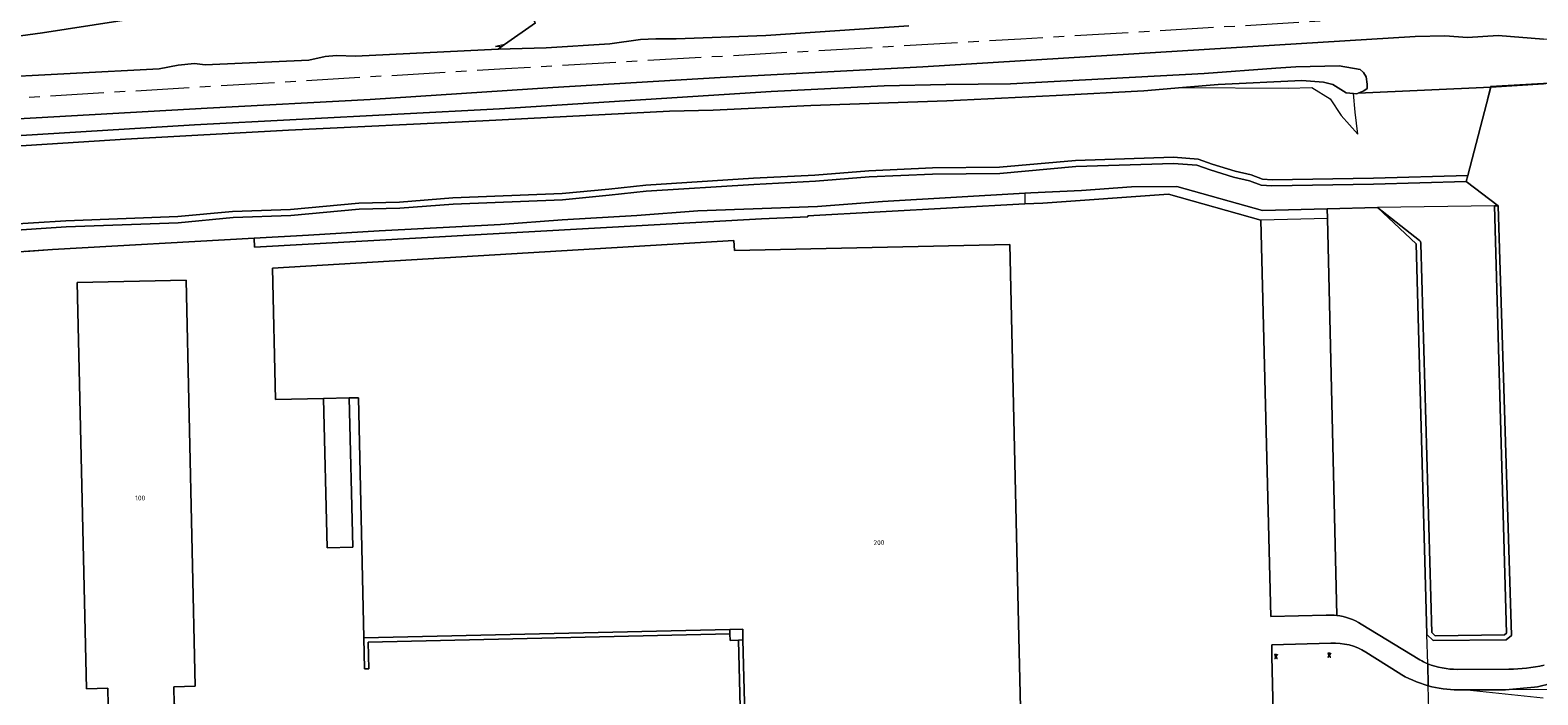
# Model space of a CAD drawing. Header units: metres. Extents: x 92650 to 117222, y 425801 to 461092.
# Tile 20 of 146: x 114544 to 114826, y 426761 to 426886. Entities that reach past the tile are written whole.
import ezdxf
from ezdxf.enums import TextEntityAlignment as Align

# ---------------------------------------------------------------- set-up
doc = ezdxf.new("R2010")
doc.units = ezdxf.units.M
doc.linetypes.add('AM-AS-SO', pattern=[16, 10, -2, 2, -2])
doc.layers.get('0').update_dxf_attribs({"color": 253, "linetype": 'CONTINUOUS', "lineweight": 15})
for name, color, linetype, lineweight in [('B-WE-AM-AS_SPOOR_TREIN-G', 253, 'AM-AS-SO', 15), ('B-WE-GK-BESCHOEIING-G', 253, 'GK-BESCHOEIING-SO', 15), ('B-WE-GR-GRAS-GV', 253, 'CONTINUOUS', 15), ('B-WE-GR-GROENVOORZIENING-GV', 253, 'CONTINUOUS', 15), ('B-WE-GR-STRUIK-GV', 253, 'CONTINUOUS', 15), ('B-WE-GW-TALUD_KRUIN-G', 253, 'CONTINUOUS', 15), ('B-WE-IE-TERREINAFSCHEIDING_KUNSTMATIG_HEKWERK-G', 253, 'IE-TERREINAFSCHEIDING_KUNSTMATIG-SO', 15), ('B-WE-KL-ET_HS_LANDELIJK HOOGSPANNINGSNET-S', 253, 'CONTINUOUS', 15), ('B-WE-KW-KUNSTWERK_GELUIDSWERING_SCHERM-G', 253, 'CONTINUOUS', 15), ('B-WE-OG-BEBOUWING-GV', 253, 'CONTINUOUS', 15), ('B-WE-OG-BEBOUWING-T18', 253, 'CONTINUOUS', 15), ('B-WE-OG-BEBOUWING_LOODS-GV', 253, 'CONTINUOUS', 15), ('B-WE-OG-BEBOUWING_OVERBOUWING-GV', 253, 'CONTINUOUS', 15), ('B-WE-OG-TERREIN_BEGROEID-GV', 253, 'CONTINUOUS', 15), ('B-WE-OG-TERREIN_ERF-GV', 253, 'CONTINUOUS', 15), ('B-WE-OG-TERREIN_OEVER-GV', 253, 'CONTINUOUS', 15), ('B-WE-OG-WATER-GV', 253, 'CONTINUOUS', 15), ('B-WE-OG-WEG-GV', 253, 'CONTINUOUS', 15), ('B-WE-VH-GESLOTENVERHARDING-GV', 253, 'CONTINUOUS', 15), ('B-WE-VH-HALFVERHARDING-GV', 253, 'CONTINUOUS', 15), ('B-WE-VH-HALFVERHARDING_GRIND-GV', 253, 'CONTINUOUS', 15)]:
    doc.layers.add(name, color=color, linetype=linetype, lineweight=lineweight)
doc.styles.add('NLCS-ISO-M200-T18', font='NLCS-ISO.ttf', dxfattribs={"height": 0.36})
doc.linetypes.add('GK-BESCHOEIING-SO', pattern='A,18,-3,[1,NLCS.SHX,S=0.6,R=0,X=0,Y=0],-3', length=24)
doc.linetypes.add('IE-TERREINAFSCHEIDING_KUNSTMATIG-SO', pattern='A,4,[82,NLCS.SHX,S=0.75,R=90,X=0,Y=0],4,-2', length=10)

# ---------------------------------------------------------------- blocks, each defined once
blk = doc.blocks.new('SKL-ET_HS_MAST-SO')
for p, q in [((0, 2.1), (-1.4, 1.8)), ((-1.4, 1.8), (-1.4, 1.6)), ((-1.4, 1.6), (0, 1.6)), ((0, 1.3), (-1.4, 1)), ((-1.4, 1), (-1.4, 0.9)), ((-1.4, 0.9), (0, 0.9)), ((-0.4, -0.4), (-0.1, 0.9)), ((0, 0), (-0.4, -0.4)), ((0, 0.5), (-0.2, 0.7)), ((0, 0.5), (-0.2, 0.3)), ((0, 0), (-0.2, 0.3)), ((-0.1, 0.9), (-0.1, 2)), ((0, 2.1), (1.4, 1.8)), ((1.4, 1.6), (0, 1.6)), ((0, 1.3), (1.4, 1)), ((1.4, 0.9), (0, 0.9)), ((0, 0.5), (0.2, 0.7)), ((0, 0.5), (0.2, 0.3)), ((0, 0), (0.2, 0.3)), ((0, 0), (0.4, -0.4)), ((0.1, 0.9), (0.1, 2)), ((0.4, -0.4), (0.1, 0.9)), ((1.4, 1.8), (1.4, 1.6)), ((1.4, 1), (1.4, 0.9)), ((-1, -1.8), (-0.4, -0.4)), ((-1, -1.8), (0, -0.8)), ((0, -0.8), (-0.4, -0.4)), ((0, -0.8), (0.4, -0.4)), ((1, -1.8), (0, -0.8)), ((1, -1.8), (0.4, -0.4))]:
    blk.add_line(p, q)
for points in [[(-1.4, -2), (-0.7, -2), (-0.7, -1.8), (-1.4, -1.8)], [(1.4, -2), (0.7, -2), (0.7, -1.8), (1.4, -1.8)]]:
    blk.add_lwpolyline(points, close=True)

msp = doc.modelspace()

# ---------------------------------------------------------------- linework, layer by layer
at = {"layer": 'B-WE-AM-AS_SPOOR_TREIN-G', "transparency": 33554687, "flags": 128}
msp.add_lwpolyline([(116378.649, 426978.553), (116313.265, 426974.979), (116268.79, 426972.94), (116228.66, 426971.41), (116192.667, 426969.929), (116165.48, 426969.18), (116134, 426967.68), (116098.45, 426965.86), (115986.75, 426959.28), (115956.388, 426957.403), (115928.26, 426955.83), (115897.64, 426953.89), (115871.105, 426952.419), (115718.045, 426943.286), (115695.872, 426941.858), (115546.27, 426932.85), (115485.84, 426929.42), (115451.371, 426927.274), (115256.116, 426915.623), (115200.4, 426912.45), (115061.99, 426904.15), (114986.549, 426899.545), (114729.261, 426884.168), (114632.81, 426878.605), (114336.434, 426860.848), (114266.275, 426856.5), (114176.977, 426851.178), (114065.739, 426844.741), (114020.479, 426841.948), (113942.585, 426837.311), (113911.266, 426835.668), (113883.665, 426834.561), (113859.82, 426833.885), (113841.838, 426833.5), (113821.731, 426833.221), (113799.968, 426833.137), (113777.619, 426833.235), (113754.581, 426833.535), (113722.881, 426834.319), (113683.682, 426835.831), (113647.223, 426837.818), (113611.073, 426840.142), (113590.471, 426841.72), (113564.676, 426843.495), (113525.176, 426846.551), (113498.443, 426848.864), (113484.376, 426850.17), (113466.008, 426852.021), (113446.083, 426854.338), (113431.85, 426856.105), (113417.098, 426858.054), (113378.34, 426863.689), (113344.463, 426869.284), (113327.206, 426872.286), (113303.685, 426876.54)], dxfattribs=at)
at = {"layer": 'B-WE-GK-BESCHOEIING-G', "transparency": 33554687, "flags": 128}
for points in [[(114817.904, 426852.972), (114818.619, 426852.981), (114812.635, 426857.507)], [(114796.027, 426852.689), (114803.887, 426846.519), (114803.932, 426846.474), (114803.973, 426846.425), (114804.011, 426846.374), (114804.045, 426846.32), (114804.075, 426846.264), (114804.101, 426846.206), (114804.123, 426846.146), (114804.141, 426846.085), (114804.154, 426846.023), (114804.162, 426845.96), (114804.166, 426845.896), (114806.168, 426773.155), (114806.793, 426772.528), (114819.78, 426772.698), (114820.194, 426773.025), (114817.904, 426852.972)], [(114543.006, 426844.465), (114548.046, 426844.811), (114585.818, 426846.914)]]:
    msp.add_lwpolyline(points, dxfattribs=at)
at = {"layer": 'B-WE-GR-GRAS-GV', "transparency": 33554687, "flags": 128}
for points in [[(114833.293, 426952.901), (114825.822, 426950.451), (114788.689, 426938.931), (114760.557, 426930.744), (114730.521, 426922.717), (114700.579, 426915.234), (114688.781, 426912.357), (114681.116, 426910.591), (114656.83, 426905.176), (114626.797, 426899.068), (114612.555, 426896.384), (114589.065, 426892.157), (114574.392, 426889.719), (114546.184, 426885.336), (114519.086, 426881.659), (114507.573, 426880.217), (114490.992, 426878.313), (114469.449, 426876.05), (114439.451, 426873.239), (114409.505, 426870.837), (114389.632, 426869.566), (114359.589, 426867.401)], [(114632.623, 426883.138), (114638.475, 426887.249), (114637.758, 426888.32), (114637.295, 426889.277), (114637.597, 426890.501), (114638.395, 426891.467), (114639.398, 426892.221), (114643.803, 426893.848), (114648.464, 426894.752), (114648.527, 426894.764), (114649.227, 426894.882), (114649.488, 426894.925), (114649.507, 426894.929), (114677.159, 426899.572), (114697.058, 426904.564), (114705.877, 426907.69), (114718.19, 426909.796), (114746.426, 426916.569), (114786.813, 426927.619), (114814.638, 426937.945), (114819.64, 426941.08), (114822.83, 426941.945), (114825.025, 426942.101), (114826.638, 426941.867)], [(114827.065, 426884.154), (114818.63, 426884.821), (114812.863, 426884.477), (114808.625, 426884.776), (114803.066, 426884.643), (114710.952, 426878.99), (114673.032, 426876.97), (114641.661, 426875.141), (114607.49, 426872.882), (114576.976, 426871.263), (114522.844, 426868.215), (114486.497, 426865.984), (114456.226, 426864.357), (114413.122, 426861.812), (114380.805, 426859.335), (114303.976, 426854.837), (114238.472, 426850.87), (114154.699, 426846.021), (114075.29, 426841.65)], [(113899.041, 426839.068), (114081.8, 426849.9), (114169.266, 426854.402), (114432.904, 426870.543), (114449.868, 426871.22), (114463.557, 426872.247), (114466.116, 426872.675), (114468.072, 426872.558), (114497.068, 426874.476), (114534.66, 426876.843), (114568.008, 426878.617), (114571.569, 426879.316), (114574.604, 426879.582), (114576.631, 426879.343), (114596.005, 426880.242), (114599.099, 426880.935), (114601.207, 426881.124), (114604.753, 426880.997), (114631.455, 426882.29), (114632.231, 426882.831)], [(114537.06, 426865.81), (114574.63, 426868.13), (114631.707, 426871.147), (114682.58, 426874.38), (114703.691, 426875.414), (114715.224, 426875.654), (114727.324, 426875.792), (114763.594, 426877.763), (114777.015, 426878.738), (114780.714, 426878.983), (114788.837, 426879.153), (114792.793, 426878.499), (114793.428, 426877.9), (114793.905, 426877.089), (114794.085, 426875.767), (114794.085, 426874.935), (114793.48, 426874.487), (114792.386, 426874.036), (114817.218, 426875.196), (114827.077, 426875.782)]]:
    msp.add_lwpolyline(points, dxfattribs=at)
msp.add_lwpolyline([(114632.623, 426883.138), (114630.988, 426882.76), (114632.231, 426882.831)], close=True, dxfattribs=at)
at = {"layer": 'B-WE-GR-GROENVOORZIENING-GV', "transparency": 33554687, "flags": 128}
for points in [[(114730, 426855.343), (114703.404, 426853.771), (114691.237, 426852.867), (114668.834, 426852.073), (114657.406, 426851.154), (114643.416, 426850.374), (114631.884, 426849.47), (114609.217, 426848.291), (114595.949, 426847.478), (114585.818, 426846.914), (114585.858, 426845.279), (114680.764, 426850.57), (114689.44, 426850.926), (114689.43, 426851.101), (114730.043, 426853.326)], [(114786.641, 426850.633), (114786.598, 426852.442), (114774.51, 426852.126), (114758.48, 426856.619), (114750.017, 426856.507), (114740.625, 426855.831), (114731.124, 426855.41), (114730, 426855.343), (114730.043, 426853.326), (114733.399, 426853.51), (114756.926, 426855.147), (114774.189, 426850.308)], [(114788.392, 426776.344), (114786.641, 426850.633), (114774.189, 426850.308), (114776.087, 426776.129), (114786.443, 426776.394)]]:
    msp.add_lwpolyline(points, dxfattribs=at)
at = {"layer": 'B-WE-GR-GROENVOORZIENING-GV', "transparency": 33554687}
msp.add_lwpolyline([(114786.443, 426776.394, -0.0441356), (114788.392, 426776.344)], format="xyb", dxfattribs=at)
at = {"layer": 'B-WE-GR-GROENVOORZIENING-GV', "transparency": 33554687, "flags": 128}
for points in [[(114674.831, 426772.883), (114674.794, 426773.745), (114606.299, 426772.163), (114606.46, 426766.349), (114607.276, 426766.347), (114607.143, 426771.354)], [(114678.237, 426734.179), (114677.278, 426771.752), (114676.429, 426771.715), (114677.387, 426734.16)]]:
    msp.add_lwpolyline(points, close=True, dxfattribs=at)
at = {"layer": 'B-WE-GR-STRUIK-GV', "transparency": 33554687, "flags": 128}
msp.add_lwpolyline([(114531.36, 426863.54), (114561.72, 426865.47), (114592.211, 426867.114), (114628.57, 426868.861), (114663.543, 426870.671), (114671.72, 426870.91), (114689.99, 426871.74), (114715.415, 426872.642), (114735.911, 426873.614), (114752.287, 426874.488), (114759.549, 426875.111), (114766.187, 426875.68), (114781.877, 426876.437), (114785.904, 426876.101), (114787.656, 426875.691), (114790.177, 426874.148), (114791.563, 426874.002), (114792.154, 426873.94), (114792.386, 426874.036), (114793.48, 426874.487), (114794.085, 426874.935), (114794.085, 426875.767), (114793.905, 426877.089), (114793.428, 426877.9), (114792.793, 426878.499), (114788.837, 426879.153), (114780.714, 426878.983), (114777.015, 426878.738), (114763.594, 426877.763), (114727.324, 426875.792), (114715.224, 426875.654), (114703.691, 426875.414), (114682.58, 426874.38), (114631.707, 426871.147), (114574.63, 426868.13), (114537.06, 426865.81)], dxfattribs=at)
at = {"layer": 'B-WE-GW-TALUD_KRUIN-G', "transparency": 33554687, "flags": 128}
msp.add_lwpolyline([(114630.988, 426882.76), (114632.231, 426882.831)], dxfattribs=at)
at = {"layer": 'B-WE-IE-TERREINAFSCHEIDING_KUNSTMATIG_HEKWERK-G', "transparency": 33554687, "flags": 128}
msp.add_lwpolyline([(114856.59, 426877.547), (114853.549, 426877.473), (114848.576, 426877.185), (114844.669, 426876.896), (114817.188, 426875.306), (114816.556, 426872.87)], dxfattribs=at)
at = {"layer": 'B-WE-KW-KUNSTWERK_GELUIDSWERING_SCHERM-G', "transparency": 33554687, "flags": 128}
msp.add_lwpolyline([(114469.249, 426876.047), (114490.992, 426878.313), (114507.573, 426880.217), (114519.086, 426881.659), (114546.184, 426885.336), (114574.392, 426889.719), (114589.065, 426892.157), (114612.555, 426896.384)], dxfattribs=at)
at = {"layer": 'B-WE-OG-BEBOUWING-GV', "transparency": 33554687, "flags": 128}
for points in [[(114598.776, 426816.93), (114603.581, 426817.038), (114605.295, 426817.076), (114606.299, 426772.163), (114674.794, 426773.745), (114677.226, 426773.801), (114677.278, 426771.752), (114678.237, 426734.179), (114691.015, 426734.467), (114691.009, 426734.744), (114690.989, 426735.637), (114729.707, 426736.481), (114729.816, 426736.483), (114729.306, 426756.246), (114729.233, 426759.056), (114728.822, 426774.993), (114727.205, 426845.776), (114675.707, 426844.61), (114675.595, 426846.487), (114589.251, 426841.32), (114589.801, 426816.729)], [(114574.758, 426763.101), (114573.05, 426839.086), (114552.693, 426838.626), (114554.418, 426762.635), (114558.393, 426762.741), (114558.48, 426759.482), (114558.301, 426759.477), (114558.313, 426759.04), (114571.031, 426759.315), (114571.021, 426759.743), (114570.852, 426759.739), (114570.774, 426763.006)]]:
    msp.add_lwpolyline(points, close=True, dxfattribs=at)
at = {"layer": 'B-WE-OG-BEBOUWING_LOODS-GV', "transparency": 33554687, "flags": 128}
msp.add_lwpolyline([(114677.278, 426771.752), (114677.226, 426773.801), (114674.794, 426773.745), (114674.831, 426772.883), (114674.885, 426771.649), (114676.429, 426771.715)], close=True, dxfattribs=at)
at = {"layer": 'B-WE-OG-BEBOUWING_OVERBOUWING-GV', "transparency": 33554687, "flags": 128}
msp.add_lwpolyline([(114677.278, 426771.752), (114677.226, 426773.801), (114674.794, 426773.745), (114674.831, 426772.883), (114674.885, 426771.649), (114676.429, 426771.715)], close=True, dxfattribs=at)
at = {"layer": 'B-WE-OG-TERREIN_BEGROEID-GV', "transparency": 33554687, "flags": 128}
for points in [[(114831.894, 426770.027), (114831.061, 426790.937), (114828.626, 426875.874), (114827.542, 426875.81), (114827.077, 426875.782), (114817.218, 426875.196), (114812.935, 426858.666)], [(114812.935, 426858.666), (114812.635, 426857.507), (114818.619, 426852.981), (114821.096, 426772.605), (114820.094, 426771.813), (114806.429, 426771.634), (114805.289, 426772.778)], [(114805.421, 426767.319), (114805.289, 426772.778), (114803.278, 426845.872), (114796.027, 426852.689), (114786.598, 426852.442), (114786.641, 426850.633), (114788.392, 426776.344)], [(114792.994, 426774.728), (114803.929, 426768.017)], [(114787.289, 426771.137), (114776.222, 426770.854), (114776.278, 426768.659), (114776.733, 426747.82)], [(114799.899, 426765.661), (114793.84, 426769.471)], [(114810.98, 426766.256), (114820.635, 426766.291)], [(114806.069, 426749.517), (114805.684, 426756.442), (114805.521, 426763.186)], [(114812.83, 426762.441), (114811.115, 426762.438)], [(114832.55, 426696.276), (114835.634, 426730.419), (114837.816, 426752.731), (114835.744, 426758.741), (114831.957, 426762.475), (114820.006, 426762.454), (114812.83, 426762.441), (114827.056, 426760.927)], [(114825.416, 426762.948), (114820.006, 426762.454)]]:
    msp.add_lwpolyline(points, dxfattribs=at)
at = {"layer": 'B-WE-OG-TERREIN_BEGROEID-GV', "transparency": 33554687}
for points in [[(114788.392, 426776.344, -0.1121799), (114792.994, 426774.728)], [(114793.84, 426769.471, 0.1575532), (114787.289, 426771.137)], [(114803.929, 426768.017, 0.0282405), (114805.421, 426767.319)], [(114805.521, 426763.186, -0.0734734), (114799.899, 426765.661)], [(114805.421, 426767.319, 0.0966105), (114810.98, 426766.256)], [(114820.635, 426766.291, 0.0476902), (114827.196, 426767.044)], [(114811.115, 426762.438, -0.0675596), (114805.521, 426763.186)], [(114829.47, 426764.256, -0.1080906), (114825.416, 426762.948)]]:
    msp.add_lwpolyline(points, format="xyb", dxfattribs=at)
at = {"layer": 'B-WE-OG-TERREIN_ERF-GV', "transparency": 33554687, "flags": 128}
for points in [[(114786.443, 426776.394), (114776.087, 426776.129), (114774.189, 426850.308), (114756.926, 426855.147), (114733.399, 426853.51), (114730.043, 426853.326), (114689.43, 426851.101), (114689.44, 426850.926), (114680.764, 426850.57), (114585.858, 426845.279), (114585.818, 426846.914), (114548.046, 426844.811), (114531.867, 426843.699)], [(114677.387, 426734.16), (114676.429, 426771.715), (114674.885, 426771.649), (114674.831, 426772.883), (114607.143, 426771.354), (114607.276, 426766.347), (114606.46, 426766.349), (114606.299, 426772.163), (114605.295, 426817.076), (114603.581, 426817.038), (114604.251, 426789.09), (114599.438, 426788.965), (114598.776, 426816.93), (114589.801, 426816.729), (114589.251, 426841.32), (114675.595, 426846.487), (114675.707, 426844.61), (114727.205, 426845.776), (114728.822, 426774.993), (114729.233, 426759.056)], [(114803.929, 426768.017), (114792.994, 426774.728)], [(114692.746, 426675.442), (114727.74, 426676.223), (114727.616, 426682.122), (114733.485, 426682.23), (114733.315, 426689.653), (114732.807, 426711.918), (114732.671, 426719.282), (114732.668, 426719.458), (114732.273, 426735.046), (114733.885, 426735.081), (114733.628, 426746.88), (114754.092, 426747.326), (114776.733, 426747.82), (114776.278, 426768.659), (114776.222, 426770.854), (114787.289, 426771.137)], [(114793.84, 426769.471), (114799.899, 426765.661)], [(114805.521, 426763.186), (114805.421, 426767.319)]]:
    msp.add_lwpolyline(points, dxfattribs=at)
msp.add_lwpolyline([(114558.301, 426759.477), (114558.48, 426759.482), (114558.393, 426762.741), (114554.418, 426762.635), (114552.693, 426838.626), (114573.05, 426839.086), (114574.758, 426763.101), (114570.774, 426763.006), (114570.852, 426759.739), (114571.021, 426759.743), (114571.031, 426759.315), (114558.313, 426759.04)], close=True, dxfattribs=at)
at = {"layer": 'B-WE-OG-TERREIN_ERF-GV', "transparency": 33554687}
for points in [[(114788.392, 426776.344, 0.0441356), (114786.443, 426776.394)], [(114792.994, 426774.728, 0.1121799), (114788.392, 426776.344)], [(114787.289, 426771.137, -0.1575532), (114793.84, 426769.471)], [(114805.421, 426767.319, -0.0282405), (114803.929, 426768.017)], [(114799.899, 426765.661, 0.0734734), (114805.521, 426763.186)]]:
    msp.add_lwpolyline(points, format="xyb", dxfattribs=at)
at = {"layer": 'B-WE-OG-TERREIN_OEVER-GV', "transparency": 33554687, "flags": 128}
for points in [[(114538.512, 426848.269), (114550.614, 426849.034), (114571.558, 426849.808), (114581.834, 426850.782), (114592.641, 426851.169), (114605.436, 426852.346), (114613.071, 426852.547), (114623.027, 426853.307), (114643.523, 426854.12), (114652.258, 426854.951), (114659.175, 426855.716), (114679.298, 426857.001), (114690.821, 426857.578), (114700.879, 426858.392), (114712.763, 426858.928), (114725.346, 426859.035), (114739.597, 426860.32), (114757.828, 426860.907), (114762.202, 426860.582), (114764.725, 426859.694), (114769.1, 426858.373), (114772.044, 426857.688), (114774.238, 426856.839), (114776.269, 426856.723), (114795.306, 426857.008), (114812.635, 426857.507), (114812.935, 426858.666), (114795.281, 426858.158), (114776.293, 426857.874), (114774.484, 426857.977), (114772.384, 426858.79), (114769.397, 426859.485), (114765.082, 426860.787), (114762.44, 426861.718), (114757.852, 426862.058), (114739.527, 426861.468), (114725.289, 426860.185), (114712.732, 426860.078), (114700.807, 426859.54), (114690.746, 426858.726), (114679.233, 426858.149), (114659.075, 426856.862), (114652.14, 426856.095), (114643.446, 426855.268), (114622.961, 426854.455), (114613.012, 426853.696), (114605.368, 426853.495), (114592.568, 426852.317), (114581.759, 426851.93), (114571.483, 426850.956), (114550.557, 426850.183), (114538.446, 426849.417)], [(114796.027, 426852.689), (114803.278, 426845.872), (114805.289, 426772.778), (114806.429, 426771.634), (114820.094, 426771.813), (114821.096, 426772.605), (114818.619, 426852.981), (114817.904, 426852.972), (114820.194, 426773.025), (114819.78, 426772.698), (114806.793, 426772.528), (114806.168, 426773.155), (114804.166, 426845.896)], [(114803.887, 426846.519), (114796.027, 426852.689)]]:
    msp.add_lwpolyline(points, dxfattribs=at)
at = {"layer": 'B-WE-OG-TERREIN_OEVER-GV', "transparency": 33554687}
msp.add_lwpolyline([(114804.166, 426845.896, 0.2000561), (114803.887, 426846.519)], format="xyb", dxfattribs=at)
at = {"layer": 'B-WE-OG-WATER-GV', "transparency": 33554687, "flags": 128}
for points in [[(114817.904, 426852.972), (114818.619, 426852.981), (114812.635, 426857.507), (114795.306, 426857.008), (114776.269, 426856.723), (114774.238, 426856.839), (114772.044, 426857.688), (114769.1, 426858.373), (114764.725, 426859.694), (114762.202, 426860.582), (114757.828, 426860.907), (114739.597, 426860.32), (114725.346, 426859.035), (114712.763, 426858.928), (114700.879, 426858.392), (114690.821, 426857.578), (114679.298, 426857.001), (114659.175, 426855.716), (114652.258, 426854.951), (114643.523, 426854.12), (114623.027, 426853.307), (114613.071, 426852.547), (114605.436, 426852.346), (114592.641, 426851.169), (114581.834, 426850.782), (114571.558, 426849.808), (114550.614, 426849.034), (114538.512, 426848.269)], [(114531.867, 426843.699), (114548.046, 426844.811), (114585.818, 426846.914), (114595.949, 426847.478), (114609.217, 426848.291), (114631.884, 426849.47), (114643.416, 426850.374), (114657.406, 426851.154), (114668.834, 426852.073), (114691.237, 426852.867), (114703.404, 426853.771), (114730, 426855.343), (114731.124, 426855.41), (114740.625, 426855.831), (114750.017, 426856.507), (114758.48, 426856.619), (114774.51, 426852.126), (114786.598, 426852.442), (114796.027, 426852.689)], [(114804.166, 426845.896), (114806.168, 426773.155), (114806.793, 426772.528), (114819.78, 426772.698), (114820.194, 426773.025), (114817.904, 426852.972), (114796.027, 426852.689)], [(114796.027, 426852.689), (114803.887, 426846.519)]]:
    msp.add_lwpolyline(points, dxfattribs=at)
at = {"layer": 'B-WE-OG-WATER-GV', "transparency": 33554687}
msp.add_lwpolyline([(114803.887, 426846.519, -0.2000561), (114804.166, 426845.896)], format="xyb", dxfattribs=at)
at = {"layer": 'B-WE-OG-WEG-GV', "transparency": 33554687, "flags": 128}
for points in [[(114638.475, 426887.249), (114632.623, 426883.138), (114632.231, 426882.831), (114631.455, 426882.29), (114640.471, 426882.562), (114652.362, 426883.278), (114658.086, 426884.083), (114660.944, 426884.206), (114664.745, 426884.242), (114681.541, 426884.878), (114708.332, 426886.687)], [(114759.549, 426875.111), (114752.287, 426874.488), (114735.911, 426873.614), (114715.415, 426872.642), (114689.99, 426871.74), (114671.72, 426870.91), (114663.543, 426870.671), (114628.57, 426868.861), (114592.211, 426867.114), (114561.72, 426865.47), (114531.36, 426863.54), (114523.3, 426862.95), (114485.25, 426860.67), (114461.88, 426859.06), (114415.99, 426856.5), (114397.65, 426855.2), (114383.84, 426854.13), (114367.67, 426853.39)], [(114538.446, 426849.417), (114550.557, 426850.183), (114571.483, 426850.956), (114581.759, 426851.93), (114592.568, 426852.317), (114605.368, 426853.495), (114613.012, 426853.696), (114622.961, 426854.455), (114643.446, 426855.268), (114652.14, 426856.095), (114659.075, 426856.862), (114679.233, 426858.149), (114690.746, 426858.726), (114700.807, 426859.54), (114712.732, 426860.078), (114725.289, 426860.185), (114739.527, 426861.468), (114757.852, 426862.058), (114762.44, 426861.718), (114765.082, 426860.787), (114769.397, 426859.485), (114772.384, 426858.79), (114774.484, 426857.977), (114776.293, 426857.874), (114795.281, 426858.158), (114812.935, 426858.666), (114817.218, 426875.196), (114792.386, 426874.036), (114792.154, 426873.94), (114791.563, 426874.002)]]:
    msp.add_lwpolyline(points, dxfattribs=at)
msp.add_lwpolyline([(114785.904, 426876.101), (114781.877, 426876.437), (114766.187, 426875.68), (114759.549, 426875.111), (114779.293, 426874.967), (114783.736, 426875.109), (114787.195, 426872.983), (114789.212, 426869.895), (114792.359, 426866.418), (114791.835, 426870.521), (114791.563, 426874.002), (114790.177, 426874.148), (114787.656, 426875.691)], close=True, dxfattribs=at)
at = {"layer": 'B-WE-VH-GESLOTENVERHARDING-GV', "transparency": 33554687, "flags": 128}
msp.add_lwpolyline([(114604.251, 426789.09), (114603.581, 426817.038), (114598.776, 426816.93), (114599.438, 426788.965)], close=True, dxfattribs=at)
at = {"layer": 'B-WE-VH-HALFVERHARDING-GV', "transparency": 33554687, "flags": 128}
for points in [[(114359.589, 426867.401), (114389.632, 426869.566), (114409.505, 426870.837), (114439.451, 426873.239), (114469.449, 426876.05), (114490.992, 426878.313), (114507.573, 426880.217), (114519.086, 426881.659), (114546.184, 426885.336), (114574.392, 426889.719), (114589.065, 426892.157), (114612.555, 426896.384), (114626.797, 426899.068), (114656.83, 426905.176), (114681.116, 426910.591), (114688.781, 426912.357), (114700.579, 426915.234), (114730.521, 426922.717), (114760.557, 426930.744), (114788.689, 426938.931), (114825.822, 426950.451), (114833.293, 426952.901)], [(114708.332, 426886.687), (114681.541, 426884.878), (114664.745, 426884.242), (114660.944, 426884.206), (114658.086, 426884.083), (114652.362, 426883.278), (114640.471, 426882.562), (114631.455, 426882.29), (114604.753, 426880.997), (114601.207, 426881.124), (114599.099, 426880.935), (114596.005, 426880.242), (114576.631, 426879.343), (114574.604, 426879.582), (114571.569, 426879.316), (114568.008, 426878.617), (114534.66, 426876.843)], [(114075.29, 426841.65), (114154.699, 426846.021), (114238.472, 426850.87), (114303.976, 426854.837), (114380.805, 426859.335), (114413.122, 426861.812), (114456.226, 426864.357), (114486.497, 426865.984), (114522.844, 426868.215), (114576.976, 426871.263), (114607.49, 426872.882), (114641.661, 426875.141), (114673.032, 426876.97), (114710.952, 426878.99), (114803.066, 426884.643), (114808.625, 426884.776), (114812.863, 426884.477), (114818.63, 426884.821), (114827.065, 426884.154), (114832.279, 426884.509), (114835.497, 426884.936), (114836.793, 426885.013)]]:
    msp.add_lwpolyline(points, dxfattribs=at)
at = {"layer": 'B-WE-VH-HALFVERHARDING_GRIND-GV', "transparency": 33554687}
for points in [[(114810.98, 426766.256, -0.0966105), (114805.421, 426767.319)], [(114827.196, 426767.044, -0.0476902), (114820.635, 426766.291)], [(114805.521, 426763.186, 0.0675596), (114811.115, 426762.438)], [(114825.416, 426762.948, 0.1080906), (114829.47, 426764.256)]]:
    msp.add_lwpolyline(points, format="xyb", dxfattribs=at)
at = {"layer": 'B-WE-VH-HALFVERHARDING_GRIND-GV', "transparency": 33554687, "flags": 128}
for points in [[(114805.421, 426767.319), (114805.521, 426763.186)], [(114820.635, 426766.291), (114810.98, 426766.256)], [(114811.115, 426762.438), (114812.83, 426762.441), (114820.006, 426762.454), (114825.416, 426762.948)]]:
    msp.add_lwpolyline(points, dxfattribs=at)

# ---------------------------------------------------------------- block references
at = {"layer": 'B-WE-KL-ET_HS_LANDELIJK HOOGSPANNINGSNET-S', "transparency": 33554687, "xscale": 0.2, "yscale": 0.2, "zscale": 0.2}
for p in [(114777.046, 426768.678), (114787.021, 426768.929)]:
    msp.add_blockref('SKL-ET_HS_MAST-SO', p, dxfattribs=at)

# ---------------------------------------------------------------- texts
at = {"layer": 'B-WE-OG-BEBOUWING-T18', "transparency": 33554687, "style": 'NLCS-ISO-M200-T18'}
for s, rotation, p in [('100', 1, (114564.471, 426798.314)), ('200', 2, (114702.721, 426789.978))]:
    msp.add_text(s, height=0.9, rotation=rotation, dxfattribs=at).set_placement(p, align=Align.MIDDLE)

doc.saveas('drawing.dxf')
